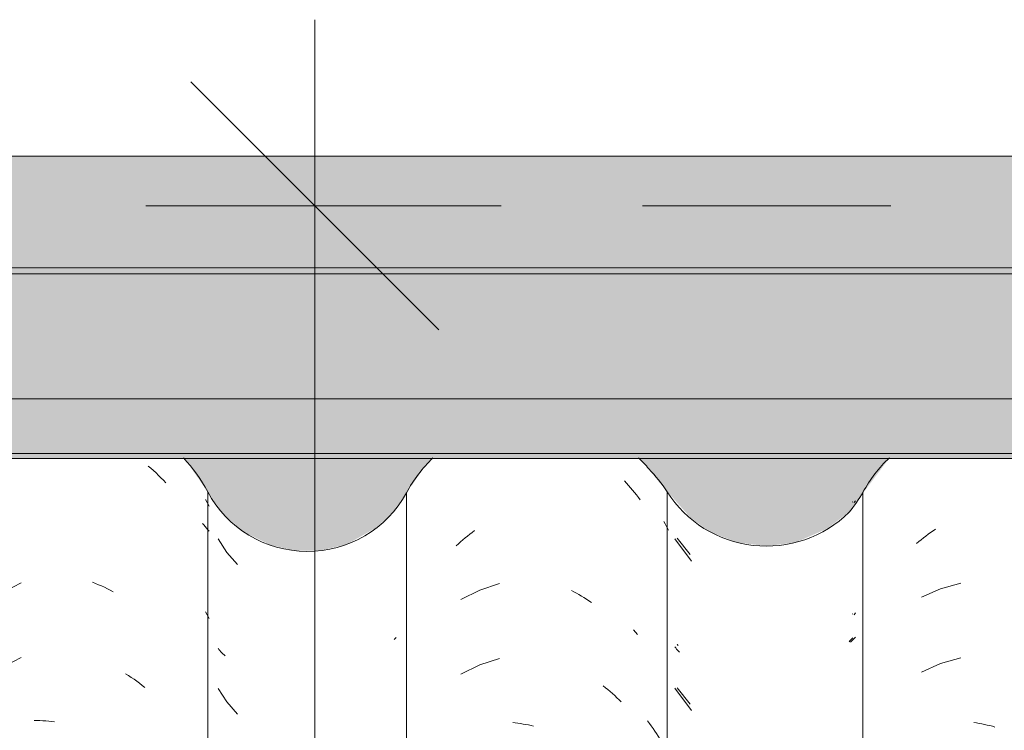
# Model space of a CAD drawing. Header units: metres. Extents: x 9.7 to 43.6, y -0.5 to 5.6.
# Tile 67 of 154: x 15.729 to 16.126, y 4.039 to 4.325. Entities that reach past the tile are written whole.
import ezdxf

# ---------------------------------------------------------------- set-up
doc = ezdxf.new("R2010")
doc.units = ezdxf.units.M
doc.linetypes.add('Tracejado 4mm', pattern=[0.006, 0.004, -0.002])
for name, color, linetype, lineweight in [('A-ANNO-DIMS', 7, 'Continuous', 9), ('A-ANNO-DIMS-50', 7, 'Continuous', 9), ('A-GLAZ-CWMG', 7, 'Continuous', 5), ('A-ROOF', 7, 'Continuous', 5), ('A-ROOF-OTLN', 7, 'Continuous', 5), ('A-ROOF-PATT', 7, 'Continuous', 5), ('A-WALL-PATT', 7, 'Continuous', 5)]:
    doc.layers.add(name, color=color, linetype=linetype, lineweight=lineweight)
doc.layers.add('A-DETL', color=7, linetype='Continuous', lineweight=5, true_color=0x00a600)
doc.styles.add('Arial', font='arial.ttf', dxfattribs={"height": 0.075})
doc.dimstyles.new('Com_linha__ref__contínua__-_Cor_Vermelha_Arial_1_5mm', dxfattribs={"dimscale": 0.3048, "dimtxt": 0.076519, "dimasz": 0.328084, "dimexe": 0.246063, "dimexo": 0.246063, "dimgap": 0.024606, "dimtad": 1, "dimrnd": 0.01, "dimzin": 0, "dimdsep": 46, "dimtxsty": 'Arial', "dimblk1": 'OBLIQUE', "dimblk2": 'OBLIQUE', "dimsah": 1, "dimcen": 0.09, "dimdle": 0.246063, "dimazin": 0, "dimtfac": 1, "dimtdec": 4, "dimtix": 1, "dimtmove": 0, "dimatfit": 3, "dimfxl": 1, "dimtvp": 1, "dimtolj": 1, "dimtzin": 0, "dimarcsym": 2})

# ---------------------------------------------------------------- blocks, each defined once
blk = doc.blocks.new('FP_18-A')
at = {"layer": 'A-GLAZ-CWMG', "color": 9, "true_color": 0xc0c0c0}
for p, q in [((15.78098, 4.14504), (15.78203, 4.14414)), ((15.78203, 4.14414), (15.78306, 4.14321)), ((15.78306, 4.14321), (15.78409, 4.14227)), ((15.78409, 4.14227), (15.7851, 4.1413)), ((15.7851, 4.1413), (15.78609, 4.14032)), ((15.78609, 4.14032), (15.78707, 4.13931)), ((15.78707, 4.13931), (15.78804, 4.13829)), ((15.80543, 4.12889), (15.80395, 4.13153)), ((15.80281, 4.12193), (15.80336, 4.12132)), ((15.80336, 4.12132), (15.8039, 4.12069)), ((15.8039, 4.12069), (15.80443, 4.12005)), ((15.80443, 4.12005), (15.80493, 4.11941)), ((15.80493, 4.11941), (15.80543, 4.11876)), ((15.72979, 4.098), (15.71483, 4.09029)), ((15.75854, 4.09821), (15.75974, 4.09774)), ((15.75974, 4.09774), (15.76093, 4.09724)), ((15.76093, 4.09724), (15.76212, 4.09672)), ((15.76212, 4.09672), (15.76331, 4.09618)), ((15.76331, 4.09618), (15.76449, 4.09562)), ((15.76449, 4.09562), (15.76566, 4.09503)), ((15.76566, 4.09503), (15.76683, 4.09442)), ((15.80543, 4.08367), (15.80395, 4.08632)), ((15.72979, 4.06786), (15.71483, 4.06015)), ((15.77186, 4.06135), (15.77299, 4.06062)), ((15.77299, 4.06062), (15.77412, 4.05986)), ((15.77412, 4.05986), (15.77523, 4.05909)), ((15.77523, 4.05909), (15.77633, 4.05829)), ((15.77633, 4.05829), (15.77743, 4.05748)), ((15.77743, 4.05748), (15.77851, 4.05664)), ((15.77851, 4.05664), (15.77958, 4.05578)), ((15.73494, 4.0425), (15.73611, 4.04248)), ((15.73611, 4.04248), (15.73729, 4.04244)), ((15.73729, 4.04244), (15.73847, 4.04238)), ((15.73847, 4.04238), (15.73966, 4.0423)), ((15.73966, 4.0423), (15.74085, 4.04219)), ((15.74085, 4.04219), (15.74205, 4.04206)), ((15.74205, 4.04206), (15.74324, 4.04191))]:
    blk.add_line(p, q, dxfattribs=at)
blk = doc.blocks.new('FP_19-A')
at = {"layer": 'A-GLAZ-CWMG', "color": 9, "true_color": 0xc0c0c0}
for p, q in [((15.80907, 4.11571), (15.81257, 4.11023)), ((15.81257, 4.11023), (15.81691, 4.10538)), ((15.88046, 4.07555), (15.88007, 4.07511)), ((15.88083, 4.076), (15.88046, 4.07555)), ((15.80944, 4.07112), (15.80907, 4.07158)), ((15.80983, 4.07067), (15.80944, 4.07112)), ((15.81022, 4.07022), (15.80983, 4.07067)), ((15.81063, 4.06979), (15.81022, 4.07022)), ((15.81106, 4.06936), (15.81063, 4.06979)), ((15.8115, 4.06894), (15.81106, 4.06936)), ((15.81195, 4.06852), (15.8115, 4.06894)), ((15.80907, 4.05542), (15.81257, 4.04995)), ((15.81257, 4.04995), (15.81691, 4.0451))]:
    blk.add_line(p, q, dxfattribs=at)
blk = doc.blocks.new('FP_20-A')
at = {"layer": 'A-GLAZ-CWMG', "color": 9, "true_color": 0xc0c0c0}
for p, q in [((15.97276, 4.13907), (15.9736, 4.13817)), ((15.9736, 4.13817), (15.97443, 4.13725)), ((15.97443, 4.13725), (15.97525, 4.13632)), ((15.97525, 4.13632), (15.97606, 4.13537)), ((15.97606, 4.13537), (15.97685, 4.13441)), ((15.97685, 4.13441), (15.97763, 4.13343)), ((15.97763, 4.13343), (15.9784, 4.13244)), ((15.9784, 4.13244), (15.97916, 4.13144)), ((15.90863, 4.1161), (15.90957, 4.11686)), ((15.90957, 4.11686), (15.91051, 4.1176)), ((15.91051, 4.1176), (15.91146, 4.11833)), ((15.91146, 4.11833), (15.91242, 4.11904)), ((15.90499, 4.1129), (15.90588, 4.11372)), ((15.90588, 4.11372), (15.90679, 4.11453)), ((15.90679, 4.11453), (15.90771, 4.11532)), ((15.90771, 4.11532), (15.90863, 4.1161)), ((15.92248, 4.09765), (15.91445, 4.09504)), ((15.91445, 4.09504), (15.90687, 4.09133)), ((15.95139, 4.09486), (15.95242, 4.09433)), ((15.95242, 4.09433), (15.95344, 4.09378)), ((15.95344, 4.09378), (15.95445, 4.09322)), ((15.95445, 4.09322), (15.95546, 4.09263)), ((15.95546, 4.09263), (15.95646, 4.09203)), ((15.95646, 4.09203), (15.95746, 4.09141)), ((15.95746, 4.09141), (15.95845, 4.09078)), ((15.95845, 4.09078), (15.95944, 4.09012)), ((15.92248, 4.06751), (15.91445, 4.0649)), ((15.91445, 4.0649), (15.90687, 4.06118)), ((15.96424, 4.05646), (15.96517, 4.05571)), ((15.96517, 4.05571), (15.9661, 4.05494)), ((15.9661, 4.05494), (15.96702, 4.05415)), ((15.96702, 4.05415), (15.96793, 4.05335)), ((15.96793, 4.05335), (15.96883, 4.05253)), ((15.96883, 4.05253), (15.96972, 4.05169)), ((15.96972, 4.05169), (15.9706, 4.05084)), ((15.9706, 4.05084), (15.97147, 4.04998)), ((15.92776, 4.04164), (15.92881, 4.04153)), ((15.92881, 4.04153), (15.92986, 4.04139)), ((15.92986, 4.04139), (15.93091, 4.04124)), ((15.93091, 4.04124), (15.93196, 4.04107)), ((15.93196, 4.04107), (15.93302, 4.04088)), ((15.93302, 4.04088), (15.93407, 4.04068)), ((15.93407, 4.04068), (15.93513, 4.04045)), ((15.93513, 4.04045), (15.93619, 4.0402))]:
    blk.add_line(p, q, dxfattribs=at)
blk = doc.blocks.new('FP_21-A')
at = {"layer": 'A-GLAZ-CWMG', "color": 9, "true_color": 0xc0c0c0}
for p, q in [((16.06461, 4.13051), (16.06472, 4.1307)), ((15.99307, 4.11575), (15.99973, 4.10676)), ((16.06461, 4.08529), (16.06472, 4.08549)), ((16.06361, 4.07461), (16.06322, 4.0742)), ((16.064, 4.07502), (16.06361, 4.07461)), ((16.06436, 4.07544), (16.064, 4.07502)), ((16.06472, 4.07587), (16.06436, 4.07544)), ((15.99342, 4.07172), (15.99307, 4.07214)), ((15.99379, 4.07129), (15.99342, 4.07172)), ((15.99417, 4.07088), (15.99379, 4.07129)), ((15.99456, 4.07047), (15.99417, 4.07088)), ((15.99496, 4.07007), (15.99456, 4.07047)), ((15.99307, 4.05546), (15.99973, 4.04648))]:
    blk.add_line(p, q, dxfattribs=at)
blk = doc.blocks.new('FP_22-A')
at = {"layer": 'A-GLAZ-CWMG', "color": 9, "true_color": 0xc0c0c0}
for p, q in [((16.09325, 4.11611), (16.09419, 4.11685)), ((16.09419, 4.11685), (16.09514, 4.11758)), ((16.09514, 4.11758), (16.0961, 4.11828)), ((16.0961, 4.11828), (16.09707, 4.11897)), ((16.09707, 4.11897), (16.09805, 4.11965)), ((16.09046, 4.11379), (16.09138, 4.11458)), ((16.09138, 4.11458), (16.09231, 4.11535)), ((16.09231, 4.11535), (16.09325, 4.11611)), ((16.10824, 4.09786), (16.10011, 4.09557)), ((16.10011, 4.09557), (16.09239, 4.09215)), ((16.10011, 4.06542), (16.09239, 4.062)), ((16.10824, 4.06772), (16.10011, 4.06542)), ((16.11356, 4.04164), (16.11462, 4.04149)), ((16.11462, 4.04149), (16.11567, 4.04131)), ((16.11567, 4.04131), (16.11672, 4.04112)), ((16.11672, 4.04112), (16.11778, 4.0409)), ((16.11778, 4.0409), (16.11884, 4.04067)), ((16.11884, 4.04067), (16.1199, 4.04042)), ((16.1199, 4.04042), (16.12095, 4.04015)), ((16.12095, 4.04015), (16.12201, 4.03986))]:
    blk.add_line(p, q, dxfattribs=at)
blk = doc.blocks.new('Rectangular Mullion - Telha Fibrocimento - Ondulada-1908998-A')
at = {"layer": 'A-GLAZ-CWMG'}
for p, q in [((15.80491, 3.40948), (15.80491, 4.13466)), ((15.88497, 3.40908), (15.88497, 4.13427)), ((16.06885, 3.40934), (16.06885, 4.13453))]:
    blk.add_line(p, q, dxfattribs=at)
for centre, major_axis, start_param, end_param in [((15.93705, 4.10682), (0.05902, 0), 2.348581, 2.651943), ((16.12042, 4.10682), (0.05869, 0), 2.342959, 2.643944), ((15.7506, 4.10682), (0.06118, 0), 0.478163, 0.755649), ((15.93705, 4.10682), (0.05902, 0), 0.689055, 0.792534), ((15.84504, 4.15547), (0.04532, 0), 3.624607, 5.790408), ((16.02893, 4.15594), (0.04542, 0), 5.568255, 5.786308)]:
    blk.add_ellipse(centre, major_axis=major_axis, ratio=0.988936, start_param=start_param, end_param=end_param, dxfattribs=at)
for name in ['FP_18-A', 'FP_20-A', 'FP_22-A', 'FP_21-A', 'FP_19-A']:
    blk.add_blockref(name, (0, 0), dxfattribs=at)
blk = doc.blocks.new('FP_27-A')
at = {"layer": 'A-GLAZ-CWMG', "color": 9, "true_color": 0xc0c0c0}
for p, q in [((15.98867, 4.12268), (15.98914, 4.12182)), ((15.98914, 4.12182), (15.98959, 4.12095)), ((15.98959, 4.12095), (15.99004, 4.12008)), ((15.99004, 4.12008), (15.99048, 4.1192)), ((15.97636, 4.079), (15.97721, 4.07811)), ((15.97721, 4.07811), (15.97806, 4.07721)), ((15.98206, 4.04231), (15.98282, 4.04132)), ((15.98282, 4.04132), (15.98357, 4.0403)), ((15.98357, 4.0403), (15.9843, 4.03928)), ((15.9843, 4.03928), (15.98501, 4.03823)), ((15.98501, 4.03823), (15.98571, 4.03718)), ((15.98571, 4.03718), (15.9864, 4.03611)), ((15.9864, 4.03611), (15.98707, 4.03503)), ((15.98707, 4.03503), (15.98772, 4.03393)), ((15.97663, 3.99941), (15.97748, 3.99906)), ((15.98465, 3.9182), (15.98535, 3.91716)), ((15.98535, 3.91716), (15.98605, 3.91609)), ((15.98605, 3.91609), (15.98672, 3.91502)), ((15.98672, 3.91502), (15.98738, 3.91393)), ((15.98738, 3.91393), (15.98802, 3.91283)), ((15.98802, 3.91283), (15.98865, 3.91171)), ((15.98865, 3.91171), (15.98926, 3.91059)), ((15.98926, 3.91059), (15.98985, 3.90945)), ((15.98595, 3.81326), (15.98657, 3.81278)), ((15.98657, 3.81278), (15.98717, 3.81228)), ((15.98717, 3.81228), (15.98775, 3.81178)), ((15.98775, 3.81178), (15.98833, 3.81126)), ((15.98833, 3.81126), (15.98889, 3.81074)), ((15.98889, 3.81074), (15.98943, 3.81021)), ((15.98943, 3.81021), (15.98996, 3.80966)), ((15.98996, 3.80966), (15.99048, 3.80911)), ((15.98006, 3.71322), (15.98086, 3.71226)), ((15.98086, 3.71226), (15.98164, 3.71128)), ((15.98164, 3.71128), (15.98241, 3.71029)), ((15.98241, 3.71029), (15.98316, 3.70929)), ((15.98316, 3.70929), (15.9839, 3.70827)), ((15.9839, 3.70827), (15.98462, 3.70724)), ((15.98462, 3.70724), (15.98533, 3.70619)), ((15.98533, 3.70619), (15.98603, 3.70513)), ((15.98277, 3.58924), (15.98352, 3.58823)), ((15.98352, 3.58823), (15.98425, 3.5872)), ((15.98425, 3.5872), (15.98497, 3.58616)), ((15.98497, 3.58616), (15.98567, 3.58511)), ((15.98567, 3.58511), (15.98635, 3.58404)), ((15.98635, 3.58404), (15.98702, 3.58296)), ((15.98702, 3.58296), (15.98767, 3.58186)), ((15.98767, 3.58186), (15.98831, 3.58076)), ((15.98765, 3.4803), (15.98825, 3.47977)), ((15.98825, 3.47977), (15.98883, 3.47923)), ((15.98883, 3.47923), (15.98939, 3.47867)), ((15.98939, 3.47867), (15.98994, 3.47811)), ((15.98994, 3.47811), (15.99048, 3.47754)), ((15.97797, 3.45628), (15.9788, 3.4559)), ((15.9788, 3.4559), (15.97962, 3.4555)), ((15.97962, 3.4555), (15.98042, 3.45509)), ((15.98042, 3.45509), (15.98121, 3.45466)), ((15.98121, 3.45466), (15.98199, 3.45422)), ((15.98199, 3.45422), (15.98275, 3.45376)), ((15.98275, 3.45376), (15.9835, 3.45328)), ((15.9835, 3.45328), (15.98423, 3.4528))]:
    blk.add_line(p, q, dxfattribs=at)
blk = doc.blocks.new('FP_28-A')
at = {"layer": 'A-GLAZ-CWMG', "color": 9, "true_color": 0xc0c0c0}
for p, q in [((16.06536, 4.13032), (16.06585, 4.13108)), ((15.99397, 4.11601), (15.99917, 4.10937)), ((16.06536, 4.0851), (16.06585, 4.08587)), ((15.9942, 4.07298), (15.99397, 4.07321)), ((16.06422, 4.07449), (16.06378, 4.07411)), ((16.06464, 4.07487), (16.06422, 4.07449)), ((16.06506, 4.07525), (16.06464, 4.07487)), ((16.06546, 4.07565), (16.06506, 4.07525)), ((16.06585, 4.07605), (16.06546, 4.07565)), ((15.99443, 4.07274), (15.9942, 4.07298)), ((15.99397, 4.05572), (15.99917, 4.04908))]:
    blk.add_line(p, q, dxfattribs=at)
blk = doc.blocks.new('Rectangular Mullion - Telha Fibrocimento - Ondulada-V25-A')
at = {"layer": 'A-GLAZ-CWMG'}
blk.add_line((15.98999, 3.40948), (15.98999, 4.13466), dxfattribs=at)
for centre, major_axis, start_param, end_param in [((15.94525, 4.10682), (0.05286, 0), 0.561652, 0.788165), ((16.02991, 4.15933), (0.04708, 0), 3.700093, 5.498213)]:
    blk.add_ellipse(centre, major_axis=major_axis, ratio=0.988936, start_param=start_param, end_param=end_param, dxfattribs=at)
for name in ['FP_28-A', 'FP_27-A']:
    blk.add_blockref(name, (0, 0), dxfattribs=at)
blk = doc.blocks.new('RUFO_1_ - RUFO_1_-1923193-A')
at = {"layer": 'A-ROOF-PATT', "true_color": 0xc0c0c0}
blk.add_hatch(color=9, dxfattribs=at).paths.add_polyline_path([(16.46153, 4.225), (18.06004, 4.225), (18.06004, 4.27), (15.49004, 4.27), (15.49004, 4.225), (16.30327, 4.225)])
at = {"layer": 'A-ROOF'}
for p, q in [((15.49004, 4.27), (18.06004, 4.27)), ((18.06004, 4.225), (15.49004, 4.225))]:
    blk.add_line(p, q, dxfattribs=at)
blk = doc.blocks.new('DIMBLOCK17-A')
at = {"layer": 'A-ANNO-DIMS-50', "color": 242, "true_color": 0xbd2b2e, "transparency": 16777216}
for p, q in [((15.84805, 4.325), (15.84805, 2.575)), ((15.84805, 4.25), (15.79805, 4.3)), ((15.84805, 4.25), (15.84376, 4.25)), ((15.84805, 4.25), (15.89805, 4.2)), ((15.84805, 4.25), (15.92305, 4.25)), ((15.84805, 2.65), (15.79805, 2.7)), ((15.84805, 2.65), (15.84376, 2.65)), ((15.84805, 2.65), (15.89805, 2.6)), ((15.84805, 2.65), (15.92305, 2.65))]:
    blk.add_line(p, q, dxfattribs=at)
at = {"layer": 'A-ANNO-DIMS-50', "color": 0, "transparency": 16777216, "insert": (15.74318, 3.34876), "char_height": 0.075, "width": 0.2429787, "attachment_point": 1, "rotation": 90, "line_spacing_factor": 0.941778, "style": 'Arial'}
blk.add_mtext('1,60', dxfattribs=at)
blk = doc.blocks.new('_Oblique')
at = {"color": 0, "linetype": 'ByBlock', "lineweight": -2}
blk.add_line((-0.5, -0.5), (0.5, 0.5), dxfattribs=at)

msp = doc.modelspace()

# ---------------------------------------------------------------- hatches: boundary and pattern name
at = {"layer": 'A-ROOF-PATT', "true_color": 0x919191}
for points in [[(16.77805, 4.22257), (18.07604, 4.22257), (18.07604, 4.22371), (18.07604, 4.22457), (15.47332, 4.22457), (15.47404, 4.22371), (15.47404, 4.22257), (16.61979, 4.22257)], [(16.61979, 4.17214), (17.92521, 4.17214), (17.92721, 4.17416), (18.07604, 4.17446), (18.07604, 4.22257), (15.47404, 4.22257), (15.47404, 4.17416), (15.62287, 4.17416), (15.62487, 4.17214), (16.46153, 4.17214)], [(17.92521, 4.15014), (17.92521, 4.17214), (15.62487, 4.17214), (15.62487, 4.15014), (17.88585, 4.15014)], [(16.69388, 4.14817), (17.92321, 4.14817), (17.92487, 4.15014), (15.62487, 4.15014), (15.62687, 4.14817), (16.69363, 4.14817)]]:
    msp.add_hatch(color=252, dxfattribs=at).paths.add_polyline_path(points)
at = {"layer": 'A-WALL-PATT', "true_color": 0xd6d6d6}
h = msp.add_hatch(color=254, dxfattribs=at)
h.paths.add_polyline_path([(18.07504, 2.65), (18.08004, 2.65), (18.08004, 3.21754), (18.04504, 3.21754), (18.04504, 3.38376), (18.03452, 3.38122), (18.02262, 3.38122), (18.01104, 3.38402), (18.00043, 3.38946), (17.99136, 3.39724), (17.97888, 3.41464), (17.9718, 3.42083), (17.96348, 3.42516), (17.95439, 3.42739), (17.94445, 3.42725), (17.93423, 3.42427), (17.92721, 3.42048), (17.92054, 3.41464), (17.9081, 3.39713), (17.89762, 3.38853), (17.88672, 3.38336), (17.87624, 3.38094), (17.86476, 3.38096), (17.85313, 3.38383), (17.8425, 3.38938), (17.83345, 3.39729), (17.81908, 3.41762), (17.80942, 3.42604), (17.79808, 3.43192), (17.78569, 3.43493), (17.77238, 3.43477), (17.75883, 3.43094), (17.74924, 3.42591), (17.73962, 3.41745), (17.72531, 3.39703), (17.71461, 3.3882), (17.70379, 3.38304), (17.69327, 3.38061), (17.68189, 3.38062), (17.67022, 3.3835), (17.65955, 3.38909), (17.6505, 3.39708), (17.63614, 3.41764), (17.62642, 3.42619), (17.61498, 3.43218), (17.60246, 3.43525), (17.58878, 3.43505), (17.5751, 3.43112), (17.56563, 3.42615), (17.55509, 3.41639), (17.54158, 3.39688), (17.53063, 3.38781), (17.51984, 3.38266), (17.50926, 3.38023), (17.49782, 3.38027), (17.48783, 3.38275), (17.48152, 3.38122), (17.46962, 3.38122), (17.45804, 3.38402), (17.44743, 3.38946), (17.43836, 3.39724), (17.42389, 3.41639), (17.4188, 3.42083), (17.41048, 3.42516), (17.40068, 3.42739), (17.39145, 3.42725), (17.38123, 3.42427), (17.37297, 3.41939), (17.36725, 3.41424), (17.35408, 3.39624), (17.34384, 3.38813), (17.32909, 3.38112), (17.32107, 3.37898), (17.30725, 3.37914), (17.29661, 3.38168), (17.28421, 3.38863), (17.27516, 3.39729), (17.2615, 3.41639), (17.2524, 3.42412), (17.24283, 3.42924), (17.23089, 3.43227), (17.21788, 3.43217), (17.20522, 3.42871), (17.19624, 3.42413), (17.18662, 3.4157), (17.17184, 3.39661), (17.16126, 3.38802), (17.15079, 3.38304), (17.14027, 3.38061), (17.12889, 3.38062), (17.1168, 3.38372), (17.10655, 3.38909), (17.0975, 3.39708), (17.08314, 3.41694), (17.07342, 3.42378), (17.06198, 3.42804), (17.04988, 3.42924), (17.03742, 3.42713), (17.02822, 3.42346), (17.01848, 3.41631), (17.0053, 3.39928), (17.00453, 3.39822), (16.99659, 3.391), (16.98734, 3.38561), (16.97587, 3.38214), (16.96657, 3.38116), (16.96657, 3.38259), (16.95626, 3.38023), (16.94482, 3.38027), (16.93483, 3.38275), (16.92852, 3.38122), (16.91662, 3.38122), (16.90504, 3.38402), (16.89443, 3.38946), (16.88536, 3.39724), (16.87089, 3.41639), (16.8658, 3.42083), (16.85717, 3.42524), (16.84768, 3.42739), (16.83845, 3.42725), (16.82823, 3.42427), (16.81997, 3.41939), (16.81425, 3.41424), (16.80108, 3.39624), (16.79254, 3.38813), (16.79254, 3.21754), (16.75754, 3.21754), (16.75754, 3.37881), (16.75425, 3.37914), (16.74361, 3.38168), (16.73121, 3.38863), (16.72216, 3.39729), (16.7085, 3.41639), (16.69892, 3.42438), (16.68983, 3.42924), (16.67789, 3.43227), (16.66488, 3.43217), (16.65222, 3.42871), (16.64324, 3.42413), (16.63362, 3.4157), (16.61884, 3.39661), (16.60826, 3.38802), (16.59779, 3.38304), (16.58727, 3.38061), (16.57589, 3.38062), (16.5638, 3.38372), (16.55355, 3.38909), (16.5445, 3.39708), (16.53014, 3.41694), (16.52042, 3.42378), (16.50898, 3.42804), (16.49688, 3.42924), (16.48442, 3.42713), (16.47522, 3.42346), (16.46548, 3.41631), (16.4523, 3.39928), (16.45153, 3.39822), (16.44359, 3.391), (16.43434, 3.38561), (16.42197, 3.38205), (16.41357, 3.38116), (16.41357, 3.38259), (16.40326, 3.38023), (16.39182, 3.38027), (16.38183, 3.38275), (16.37552, 3.38122), (16.36362, 3.38122), (16.35204, 3.38402), (16.34143, 3.38946), (16.33236, 3.39724), (16.31789, 3.41639), (16.3128, 3.42083), (16.30327, 3.42546), (16.29468, 3.42739), (16.28545, 3.42725), (16.27523, 3.42427), (16.26697, 3.41939), (16.26125, 3.41424), (16.24808, 3.39624), (16.23784, 3.38813), (16.22309, 3.38112), (16.21507, 3.37898), (16.20125, 3.37914), (16.19061, 3.38168), (16.17821, 3.38863), (16.16916, 3.39729), (16.1555, 3.41639), (16.1464, 3.42412), (16.13683, 3.42924), (16.12489, 3.43227), (16.11188, 3.43217), (16.09922, 3.42871), (16.09024, 3.42413), (16.08062, 3.4157), (16.06584, 3.39661), (16.05526, 3.38802), (16.04479, 3.38304), (16.03427, 3.38061), (16.02289, 3.38062), (16.0108, 3.38372), (16.00055, 3.38909), (15.9915, 3.39708), (15.97714, 3.41694), (15.96742, 3.42378), (15.95598, 3.42804), (15.94388, 3.42924), (15.93142, 3.42713), (15.92222, 3.42346), (15.91248, 3.41631), (15.8993, 3.39928), (15.89853, 3.39822), (15.89059, 3.391), (15.88134, 3.38561), (15.87051, 3.38221), (15.86057, 3.38116), (15.86057, 3.38259), (15.85026, 3.38023), (15.83882, 3.38027), (15.82705, 3.38324), (15.81634, 3.38897), (15.80729, 3.39713), (15.79272, 3.41859), (15.78253, 3.42774), (15.77047, 3.43414), (15.75679, 3.43741), (15.74168, 3.43688), (15.73041, 3.43402), (15.71839, 3.42755), (15.70825, 3.41834), (15.69383, 3.39656), (15.68477, 3.38813), (15.67397, 3.38215), (15.66207, 3.37898), (15.64825, 3.37914), (15.63761, 3.38168), (15.6268, 3.38724), (15.6175, 3.39538), (15.60349, 3.41551), (15.5934, 3.42412), (15.58383, 3.42924), (15.57189, 3.43227), (15.55888, 3.43217), (15.54622, 3.42871), (15.53737, 3.42423), (15.52835, 3.41668), (15.51284, 3.39662), (15.50504, 3.39081), (15.50504, 3.21754), (15.47004, 3.21754), (15.47004, 2.65), (17.37504, 2.65)])
h.paths.add_polyline_path([(15.65929, 4.10941), (15.67024, 4.11177), (15.68002, 4.11647), (15.68906, 4.12418), (15.69508, 4.13223), (15.70307, 4.14492), (15.70649, 4.14817), (15.63053, 4.14817), (15.63053, 4.11661), (15.63761, 4.11267), (15.64825, 4.10974)])
h.paths.add_polyline_path([(15.85026, 4.11096), (15.86084, 4.11347), (15.87224, 4.1199), (15.87871, 4.12547), (15.89303, 4.14571), (15.89586, 4.14817), (15.79499, 4.14817), (15.79635, 4.14698), (15.81108, 4.1258), (15.81921, 4.11865), (15.8298, 4.11339), (15.83938, 4.11101)])
h.paths.add_polyline_path([(17.69327, 4.11134), (17.70379, 4.11385), (17.71342, 4.11877), (17.72159, 4.12579), (17.73592, 4.14578), (17.73869, 4.14817), (17.63729, 4.14817), (17.63978, 4.14603), (17.65615, 4.12418), (17.66231, 4.11885), (17.67192, 4.11391), (17.68244, 4.11135)])
h.paths.add_polyline_path([(16.77024, 4.11167), (16.78072, 4.11417), (16.78916, 4.11904), (16.79506, 4.12418), (16.80477, 4.1381), (16.80907, 4.14492), (16.81249, 4.14817), (16.71417, 4.14817), (16.71683, 4.14589), (16.7318, 4.1255), (16.74139, 4.11802), (16.74898, 4.11417), (16.75946, 4.11167), (16.76529, 4.11167)])
h.paths.add_polyline_path([(16.21724, 4.11167), (16.22772, 4.11417), (16.23616, 4.11904), (16.24206, 4.12418), (16.25177, 4.1381), (16.25607, 4.14492), (16.25949, 4.14817), (16.16117, 4.14817), (16.16383, 4.14589), (16.1788, 4.1255), (16.18839, 4.11802), (16.19598, 4.11417), (16.20646, 4.11167), (16.21229, 4.11167)])
h.paths.add_polyline_path([(17.31829, 4.11167), (17.32334, 4.11169), (17.33372, 4.11417), (17.34216, 4.11904), (17.34806, 4.12418), (17.35777, 4.1381), (17.36207, 4.14492), (17.36549, 4.14817), (17.26717, 4.14817), (17.26983, 4.14589), (17.2848, 4.1255), (17.29439, 4.11802), (17.30198, 4.11417), (17.31246, 4.11167)])
h.paths.add_polyline_path([(17.86546, 4.11167), (17.87624, 4.11167), (17.88672, 4.11417), (17.89631, 4.11904), (17.90448, 4.126), (17.9169, 4.14311), (17.91956, 4.14537), (17.91956, 4.14817), (17.82017, 4.14817), (17.82283, 4.14589), (17.83721, 4.126), (17.84538, 4.11904), (17.85498, 4.11417)])
h.paths.add_polyline_path([(16.02991, 4.11277), (16.0417, 4.11426), (16.05442, 4.11983), (16.06314, 4.12656), (16.07876, 4.14736), (16.07969, 4.14817), (15.97829, 4.14817), (15.98158, 4.14491), (15.98676, 4.13854), (15.99941, 4.12418), (16.00709, 4.11861), (16.01812, 4.11426), (16.02344, 4.11359)])
h.paths.add_polyline_path([(17.13591, 4.11277), (17.1477, 4.11426), (17.16042, 4.11983), (17.16914, 4.12656), (17.18476, 4.14736), (17.18569, 4.14817), (17.08429, 4.14817), (17.08758, 4.14491), (17.08839, 4.14377), (17.10541, 4.12418), (17.11309, 4.11861), (17.12412, 4.11426), (17.12944, 4.11359)])
h.paths.add_polyline_path([(16.58291, 4.11277), (16.5947, 4.11426), (16.60742, 4.11983), (16.61614, 4.12656), (16.63176, 4.14736), (16.63269, 4.14817), (16.53129, 4.14817), (16.53458, 4.14491), (16.53539, 4.14377), (16.55241, 4.12418), (16.56009, 4.11861), (16.57112, 4.11426), (16.57644, 4.11359)])
h.paths.add_polyline_path([(16.41382, 4.11347), (16.41384, 4.11347), (16.42524, 4.1199), (16.43171, 4.12547), (16.44603, 4.14571), (16.44886, 4.14817), (16.34799, 4.14817), (16.34935, 4.14698), (16.36408, 4.1258), (16.37221, 4.11865), (16.3824, 4.11375), (16.38623, 4.11473), (16.39584, 4.11981), (16.40468, 4.12801), (16.41014, 4.13584), (16.41382, 4.13218), (16.41382, 4.11347)])
h.paths.add_polyline_path([(16.96682, 4.11347), (16.96684, 4.11347), (16.97824, 4.1199), (16.98471, 4.12547), (16.99903, 4.14571), (17.00186, 4.14817), (16.90099, 4.14817), (16.90235, 4.14698), (16.91708, 4.1258), (16.92521, 4.11865), (16.93492, 4.11363), (16.93923, 4.11473), (16.94884, 4.11981), (16.95768, 4.12801), (16.96314, 4.13584), (16.96682, 4.13218), (16.96682, 4.11347)])
h.paths.add_polyline_path([(17.51982, 4.11347), (17.51984, 4.11347), (17.52951, 4.1184), (17.53771, 4.12547), (17.55203, 4.14571), (17.55486, 4.14817), (17.45399, 4.14817), (17.45535, 4.14698), (17.47008, 4.1258), (17.47821, 4.11865), (17.48792, 4.11363), (17.49223, 4.11473), (17.50184, 4.11981), (17.51068, 4.12801), (17.51614, 4.13584), (17.51982, 4.13218), (17.51982, 4.11347)])
h.paths.add_polyline_path([(18.07744, 4.22525), (18.08004, 4.22788), (18.08004, 4.25), (18.07811, 4.23158)])
h.paths.add_polyline_path([(15.47264, 4.22525), (15.47004, 4.25), (15.47004, 4.22788)])

# ---------------------------------------------------------------- linework, layer by layer
at = {"layer": 'A-DETL', "color": 7, "linetype": 'Tracejado 4mm'}
msp.add_line((18.08004, 4.25), (15.49004, 4.25), dxfattribs=at)
at = {"layer": 'A-ROOF-OTLN'}
for p, q in [((15.47404, 4.22257), (18.07604, 4.22257)), ((15.62487, 4.17214), (17.92521, 4.17214)), ((15.62487, 4.15014), (17.92521, 4.15014)), ((15.62687, 4.14817), (17.92321, 4.14817))]:
    msp.add_line(p, q, dxfattribs=at)

# ---------------------------------------------------------------- block references
at = {"layer": 'A-GLAZ-CWMG'}
for name in ['Rectangular Mullion - Telha Fibrocimento - Ondulada-1908998-A', 'Rectangular Mullion - Telha Fibrocimento - Ondulada-V25-A']:
    msp.add_blockref(name, (0, 0), dxfattribs=at)
at = {"layer": 'A-ROOF'}
msp.add_blockref('RUFO_1_ - RUFO_1_-1923193-A', (0, 0), dxfattribs=at)

# ---------------------------------------------------------------- dimensions: what is measured, and where the dimension line sits
at = {"layer": 'A-ANNO-DIMS', "color": 242, "true_color": 0xbd2b2e}
dim = msp.add_linear_dim(base=(15.84805, 2.65), p1=(15.91876, 4.25), p2=(15.91876, 2.65), angle=90, dimstyle='Com_linha__ref__contínua__-_Cor_Vermelha_Arial_1_5mm', override={"dimpost": '<>', "dimfxl": 1.6}, dxfattribs=at)
dim.commit()
dim.dimension.update_dxf_attribs({"geometry": 'DIMBLOCK17-A', "text_midpoint": (15.80225, 3.45)})

doc.saveas('drawing.dxf')
